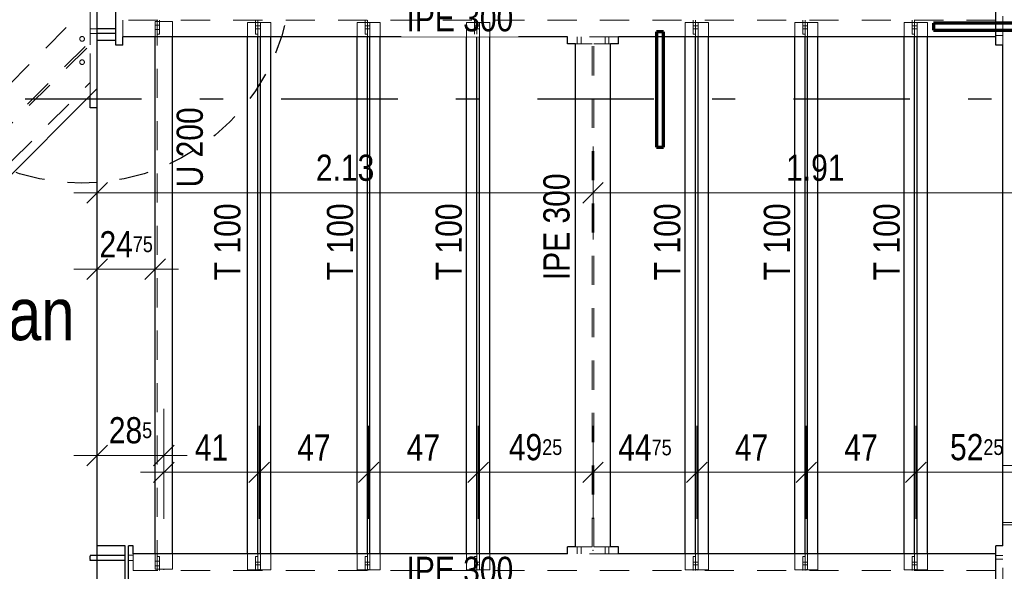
# Model space of a CAD drawing. Header units: millimetres. Extents: x -74 to 79, y 0 to 54.
# Tile 125 of 164: x 8.23 to 12.46, y 33.22 to 35.59. Entities that reach past the tile are written whole.
import ezdxf

# ---------------------------------------------------------------- set-up
doc = ezdxf.new("R2010")
doc.units = ezdxf.units.MM
doc.linetypes.add('DASHDOTX2', pattern=[2, 1, -0.5, 0, -0.5])
doc.linetypes.add('HIDDEN', pattern=[0.375, 0.25, -0.125])
for name, color, linetype, lineweight in [('01_Neubau Türen-Fassade', 7, 'Continuous', 20), ('01_Neubau_Linen', 7, 'Continuous', 20), ('Achsen', 7, 'Continuous', 20)]:
    doc.layers.add(name, color=color, linetype=linetype, lineweight=lineweight)
doc.styles.add('Arial Narrow', font='ARIALN.TTF')
doc.dimstyles.new('Arch_Strakon_dimstyle', dxfattribs={"dimtxt": 15.75, "dimasz": 1, "dimexe": 1.25, "dimexo": 0.0625, "dimgap": 1, "dimtad": 0, "dimdec": 3, "dimzin": 12, "dimdsep": 46, "dimtxsty": 'Arial Narrow', "dimblk": 'Arrowhead_Tick', "dimsah": 1, "dimcen": 0, "dimse1": 1, "dimse2": 1, "dimclrd": 6, "dimclrt": 2, "dimazin": 0, "dimtfac": 1, "dimtdec": 4, "dimtmove": 0, "dimatfit": 3, "dimldrblk": 'NONE', "dimfxl": 1, "dimtvp": 1, "dimtolj": 1, "dimtzin": 0, "dimlwd": 13, "dimarcsym": 2})

# ---------------------------------------------------------------- blocks, each defined once
blk = doc.blocks.new('Arrowhead_Tick')
at = {"color": 0, "linetype": 'Continuous', "lineweight": -2}
for p, q in [((0, 20), (0, -10)), ((-1, 0), (0, 0)), ((10, 0), (0, 0))]:
    blk.add_line(p, q, dxfattribs=at)
at = {"color": 2, "linetype": 'Continuous', "lineweight": 35}
blk.add_line((4.42, 4.42), (-4.42, -4.42), dxfattribs=at)
blk = doc.blocks.new('*D13')
at = {"layer": '01_Neubau_Linen', "color": 6, "linetype": 'Continuous', "lineweight": 13}
blk.add_line((8.5685, 34.85), (10.6783, 34.85), dxfattribs=at)
at = {"layer": 'Defpoints', "color": 0}
for p in [(8.5585, 35.835), (10.6883, 35.6848), (10.6883, 34.85)]:
    blk.add_point(p, dxfattribs=at)
at = {"layer": '01_Neubau_Linen', "color": 6, "lineweight": 13, "xscale": 0.01, "yscale": 0.01, "zscale": 0.01}
blk.add_blockref('Arrowhead_Tick', (10.6883, 34.85), dxfattribs=at)
at = {"layer": '01_Neubau_Linen', "color": 6, "lineweight": 13, "xscale": 0.01, "yscale": 0.01, "zscale": 0.01, "rotation": 180}
blk.add_blockref('Arrowhead_Tick', (8.5585, 34.85), dxfattribs=at)
at = {"layer": '01_Neubau_Linen', "color": 3, "lineweight": -2, "insert": (9.6234, 34.9574), "char_height": 0.1125, "attachment_point": 5, "style": 'Arial Narrow'}
blk.add_mtext('\\A1;2.13', dxfattribs=at)
blk = doc.blocks.new('_None')
blk = doc.blocks.new('*D14')
at = {"layer": '01_Neubau_Linen', "color": 6, "linetype": 'Continuous', "lineweight": 13}
blk.add_line((10.6983, 34.85), (12.5883, 34.85), dxfattribs=at)
at = {"layer": 'Defpoints', "color": 0}
for p in [(10.6883, 35.6848), (12.5983, 34.85), (12.5983, 33.6796)]:
    blk.add_point(p, dxfattribs=at)
at = {"layer": '01_Neubau_Linen', "color": 6, "lineweight": 13, "xscale": 0.01, "yscale": 0.01, "zscale": 0.01}
blk.add_blockref('Arrowhead_Tick', (12.5983, 34.85), dxfattribs=at)
at = {"layer": '01_Neubau_Linen', "color": 6, "lineweight": 13, "xscale": 0.01, "yscale": 0.01, "zscale": 0.01, "rotation": 180}
blk.add_blockref('Arrowhead_Tick', (10.6883, 34.85), dxfattribs=at)
at = {"layer": '01_Neubau_Linen', "color": 3, "lineweight": -2, "insert": (11.6433, 34.9574), "char_height": 0.1125, "attachment_point": 5, "style": 'Arial Narrow'}
blk.add_mtext('\\A1;1.91', dxfattribs=at)
blk = doc.blocks.new('*D16')
at = {"layer": '01_Neubau_Linen', "color": 6, "linetype": 'Continuous', "lineweight": 13}
blk.add_line((8.5686, 34.5225), (8.7971, 34.5225), dxfattribs=at)
at = {"layer": 'Defpoints', "color": 0}
for p in [(8.8071, 34.5225), (8.5586, 33.3348), (8.8071, 33.2998)]:
    blk.add_point(p, dxfattribs=at)
at = {"layer": '01_Neubau_Linen', "color": 6, "lineweight": 13, "xscale": 0.01, "yscale": 0.01, "zscale": 0.01}
blk.add_blockref('Arrowhead_Tick', (8.8071, 34.5225), dxfattribs=at)
at = {"layer": '01_Neubau_Linen', "color": 6, "lineweight": 13, "xscale": 0.01, "yscale": 0.01, "zscale": 0.01, "rotation": 180}
blk.add_blockref('Arrowhead_Tick', (8.5586, 34.5225), dxfattribs=at)
at = {"layer": '01_Neubau_Linen', "color": 3, "lineweight": -2, "insert": (8.6829, 34.629), "char_height": 0.1125, "attachment_point": 5, "style": 'Arial Narrow'}
blk.add_mtext('\\A1;24{\\A1;\\H.6x;\\S75;}', dxfattribs=at)
blk = doc.blocks.new('*D17')
at = {"layer": '01_Neubau_Linen', "color": 6, "linetype": 'Continuous', "lineweight": 13}
blk.add_line((8.5686, 33.7225), (8.8346, 33.7225), dxfattribs=at)
at = {"layer": 'Defpoints', "color": 0}
for p in [(8.8446, 33.7225), (8.5586, 33.3348), (8.8446, 33.2334)]:
    blk.add_point(p, dxfattribs=at)
at = {"layer": '01_Neubau_Linen', "color": 6, "lineweight": 13, "xscale": 0.01, "yscale": 0.01, "zscale": 0.01}
blk.add_blockref('Arrowhead_Tick', (8.8446, 33.7225), dxfattribs=at)
at = {"layer": '01_Neubau_Linen', "color": 6, "lineweight": 13, "xscale": 0.01, "yscale": 0.01, "zscale": 0.01, "rotation": 180}
blk.add_blockref('Arrowhead_Tick', (8.5586, 33.7225), dxfattribs=at)
at = {"layer": '01_Neubau_Linen', "color": 3, "lineweight": -2, "insert": (8.7016, 33.8299), "char_height": 0.1125, "attachment_point": 5, "style": 'Arial Narrow'}
blk.add_mtext('\\A1;28{\\A1;\\H.6x;\\S5;}', dxfattribs=at)
blk = doc.blocks.new('*D18')
at = {"layer": '01_Neubau_Linen', "color": 6, "linetype": 'Continuous', "lineweight": 13}
blk.add_line((8.8546, 33.65), (9.2446, 33.65), dxfattribs=at)
at = {"layer": 'Defpoints', "color": 0}
for p in [(9.2546, 33.65), (8.8446, 33.2334), (9.2546, 33.2313)]:
    blk.add_point(p, dxfattribs=at)
at = {"layer": '01_Neubau_Linen', "color": 6, "lineweight": 13, "xscale": 0.01, "yscale": 0.01, "zscale": 0.01}
blk.add_blockref('Arrowhead_Tick', (9.2546, 33.65), dxfattribs=at)
at = {"layer": '01_Neubau_Linen', "color": 6, "lineweight": 13, "xscale": 0.01, "yscale": 0.01, "zscale": 0.01, "rotation": 180}
blk.add_blockref('Arrowhead_Tick', (8.8446, 33.65), dxfattribs=at)
at = {"layer": '01_Neubau_Linen', "color": 3, "lineweight": -2, "insert": (9.0496, 33.7565), "char_height": 0.1125, "attachment_point": 5, "style": 'Arial Narrow'}
blk.add_mtext('\\A1;41', dxfattribs=at)
blk = doc.blocks.new('*D19')
at = {"layer": '01_Neubau_Linen', "color": 6, "linetype": 'Continuous', "lineweight": 13}
blk.add_line((9.2646, 33.65), (9.7146, 33.65), dxfattribs=at)
at = {"layer": 'Defpoints', "color": 0}
for p in [(9.7246, 33.65), (9.2546, 33.2313), (9.7246, 33.2313)]:
    blk.add_point(p, dxfattribs=at)
at = {"layer": '01_Neubau_Linen', "color": 6, "lineweight": 13, "xscale": 0.01, "yscale": 0.01, "zscale": 0.01}
blk.add_blockref('Arrowhead_Tick', (9.7246, 33.65), dxfattribs=at)
at = {"layer": '01_Neubau_Linen', "color": 6, "lineweight": 13, "xscale": 0.01, "yscale": 0.01, "zscale": 0.01, "rotation": 180}
blk.add_blockref('Arrowhead_Tick', (9.2546, 33.65), dxfattribs=at)
at = {"layer": '01_Neubau_Linen', "color": 3, "lineweight": -2, "insert": (9.4896, 33.7562), "char_height": 0.1125, "attachment_point": 5, "style": 'Arial Narrow'}
blk.add_mtext('\\A1;47', dxfattribs=at)
blk = doc.blocks.new('*D20')
at = {"layer": '01_Neubau_Linen', "color": 6, "linetype": 'Continuous', "lineweight": 13}
blk.add_line((9.7346, 33.65), (10.1846, 33.65), dxfattribs=at)
at = {"layer": 'Defpoints', "color": 0}
for p in [(10.1946, 33.65), (9.7246, 33.2313), (10.1946, 33.2313)]:
    blk.add_point(p, dxfattribs=at)
at = {"layer": '01_Neubau_Linen', "color": 6, "lineweight": 13, "xscale": 0.01, "yscale": 0.01, "zscale": 0.01}
blk.add_blockref('Arrowhead_Tick', (10.1946, 33.65), dxfattribs=at)
at = {"layer": '01_Neubau_Linen', "color": 6, "lineweight": 13, "xscale": 0.01, "yscale": 0.01, "zscale": 0.01, "rotation": 180}
blk.add_blockref('Arrowhead_Tick', (9.7246, 33.65), dxfattribs=at)
at = {"layer": '01_Neubau_Linen', "color": 3, "lineweight": -2, "insert": (9.9596, 33.7562), "char_height": 0.1125, "attachment_point": 5, "style": 'Arial Narrow'}
blk.add_mtext('\\A1;47', dxfattribs=at)
blk = doc.blocks.new('*D21')
at = {"layer": '01_Neubau_Linen', "color": 6, "linetype": 'Continuous', "lineweight": 13}
blk.add_line((10.2046, 33.65), (10.6783, 33.65), dxfattribs=at)
at = {"layer": 'Defpoints', "color": 0}
for p in [(10.6883, 33.65), (10.6883, 33.3148), (10.1946, 33.2313)]:
    blk.add_point(p, dxfattribs=at)
at = {"layer": '01_Neubau_Linen', "color": 6, "lineweight": 13, "xscale": 0.01, "yscale": 0.01, "zscale": 0.01}
blk.add_blockref('Arrowhead_Tick', (10.6883, 33.65), dxfattribs=at)
at = {"layer": '01_Neubau_Linen', "color": 6, "lineweight": 13, "xscale": 0.01, "yscale": 0.01, "zscale": 0.01, "rotation": 180}
blk.add_blockref('Arrowhead_Tick', (10.1946, 33.65), dxfattribs=at)
at = {"layer": '01_Neubau_Linen', "color": 3, "lineweight": -2, "insert": (10.4415, 33.7574), "char_height": 0.1125, "attachment_point": 5, "style": 'Arial Narrow'}
blk.add_mtext('\\A1;49{\\A1;\\H.6x;\\S25;}', dxfattribs=at)
blk = doc.blocks.new('*D22')
at = {"layer": '01_Neubau_Linen', "color": 6, "linetype": 'Continuous', "lineweight": 13}
blk.add_line((10.6983, 33.65), (11.1246, 33.65), dxfattribs=at)
at = {"layer": 'Defpoints', "color": 0}
for p in [(11.1346, 33.65), (10.6883, 33.3148), (11.1346, 33.2313)]:
    blk.add_point(p, dxfattribs=at)
at = {"layer": '01_Neubau_Linen', "color": 6, "lineweight": 13, "xscale": 0.01, "yscale": 0.01, "zscale": 0.01}
blk.add_blockref('Arrowhead_Tick', (11.1346, 33.65), dxfattribs=at)
at = {"layer": '01_Neubau_Linen', "color": 6, "lineweight": 13, "xscale": 0.01, "yscale": 0.01, "zscale": 0.01, "rotation": 180}
blk.add_blockref('Arrowhead_Tick', (10.6883, 33.65), dxfattribs=at)
at = {"layer": '01_Neubau_Linen', "color": 3, "lineweight": -2, "insert": (10.9115, 33.7562), "char_height": 0.1125, "attachment_point": 5, "style": 'Arial Narrow'}
blk.add_mtext('\\A1;44{\\A1;\\H.6x;\\S75;}', dxfattribs=at)
blk = doc.blocks.new('*D23')
at = {"layer": '01_Neubau_Linen', "color": 6, "linetype": 'Continuous', "lineweight": 13}
blk.add_line((11.1446, 33.65), (11.5946, 33.65), dxfattribs=at)
at = {"layer": 'Defpoints', "color": 0}
for p in [(11.6046, 33.65), (11.1346, 33.2313), (11.6046, 33.2313)]:
    blk.add_point(p, dxfattribs=at)
at = {"layer": '01_Neubau_Linen', "color": 6, "lineweight": 13, "xscale": 0.01, "yscale": 0.01, "zscale": 0.01}
blk.add_blockref('Arrowhead_Tick', (11.6046, 33.65), dxfattribs=at)
at = {"layer": '01_Neubau_Linen', "color": 6, "lineweight": 13, "xscale": 0.01, "yscale": 0.01, "zscale": 0.01, "rotation": 180}
blk.add_blockref('Arrowhead_Tick', (11.1346, 33.65), dxfattribs=at)
at = {"layer": '01_Neubau_Linen', "color": 3, "lineweight": -2, "insert": (11.3696, 33.7562), "char_height": 0.1125, "attachment_point": 5, "style": 'Arial Narrow'}
blk.add_mtext('\\A1;47', dxfattribs=at)
blk = doc.blocks.new('*D24')
at = {"layer": '01_Neubau_Linen', "color": 6, "linetype": 'Continuous', "lineweight": 13}
blk.add_line((11.6146, 33.65), (12.0646, 33.65), dxfattribs=at)
at = {"layer": 'Defpoints', "color": 0}
for p in [(12.0746, 33.65), (11.6046, 33.2313), (12.0746, 33.2313)]:
    blk.add_point(p, dxfattribs=at)
at = {"layer": '01_Neubau_Linen', "color": 6, "lineweight": 13, "xscale": 0.01, "yscale": 0.01, "zscale": 0.01}
blk.add_blockref('Arrowhead_Tick', (12.0746, 33.65), dxfattribs=at)
at = {"layer": '01_Neubau_Linen', "color": 6, "lineweight": 13, "xscale": 0.01, "yscale": 0.01, "zscale": 0.01, "rotation": 180}
blk.add_blockref('Arrowhead_Tick', (11.6046, 33.65), dxfattribs=at)
at = {"layer": '01_Neubau_Linen', "color": 3, "lineweight": -2, "insert": (11.8396, 33.7562), "char_height": 0.1125, "attachment_point": 5, "style": 'Arial Narrow'}
blk.add_mtext('\\A1;47', dxfattribs=at)
blk = doc.blocks.new('*D25')
at = {"layer": '01_Neubau_Linen', "color": 6, "linetype": 'Continuous', "lineweight": 13}
blk.add_line((12.0846, 33.65), (12.5883, 33.65), dxfattribs=at)
at = {"layer": 'Defpoints', "color": 0}
for p in [(12.5983, 33.65), (12.0746, 33.2313), (12.5983, 33.1796)]:
    blk.add_point(p, dxfattribs=at)
at = {"layer": '01_Neubau_Linen', "color": 6, "lineweight": 13, "xscale": 0.01, "yscale": 0.01, "zscale": 0.01}
blk.add_blockref('Arrowhead_Tick', (12.5983, 33.65), dxfattribs=at)
at = {"layer": '01_Neubau_Linen', "color": 6, "lineweight": 13, "xscale": 0.01, "yscale": 0.01, "zscale": 0.01, "rotation": 180}
blk.add_blockref('Arrowhead_Tick', (12.0746, 33.65), dxfattribs=at)
at = {"layer": '01_Neubau_Linen', "color": 3, "lineweight": -2, "insert": (12.3365, 33.7574), "char_height": 0.1125, "attachment_point": 5, "style": 'Arial Narrow'}
blk.add_mtext('\\A1;52{\\A1;\\H.6x;\\S25;}', dxfattribs=at)
blk = doc.blocks.new('*D75')
at = {"layer": '01_Neubau_Linen', "color": 6, "linetype": 'Continuous', "lineweight": 13}
blk.add_line((8.7233, 31.65), (10.6783, 31.65), dxfattribs=at)
at = {"layer": 'Defpoints', "color": 0}
for p in [(10.6883, 33.3148), (8.7133, 33.1148), (10.6883, 31.65)]:
    blk.add_point(p, dxfattribs=at)
at = {"layer": '01_Neubau_Linen', "color": 6, "lineweight": 13, "xscale": 0.01, "yscale": 0.01, "zscale": 0.01}
blk.add_blockref('Arrowhead_Tick', (10.6883, 31.65), dxfattribs=at)
at = {"layer": '01_Neubau_Linen', "color": 6, "lineweight": 13, "xscale": 0.01, "yscale": 0.01, "zscale": 0.01, "rotation": 180}
blk.add_blockref('Arrowhead_Tick', (8.7133, 31.65), dxfattribs=at)
at = {"layer": '01_Neubau_Linen', "color": 2, "lineweight": -2, "insert": (9.7008, 31.7804), "char_height": 0.1575, "attachment_point": 5, "style": 'Arial Narrow'}
blk.add_mtext('\\A1;1975', dxfattribs=at)
blk = doc.blocks.new('*D76')
at = {"layer": '01_Neubau_Linen', "color": 6, "linetype": 'Continuous', "lineweight": 13}
blk.add_line((10.6983, 31.65), (12.5883, 31.65), dxfattribs=at)
at = {"layer": 'Defpoints', "color": 0}
for p in [(12.5983, 33.4296), (10.6883, 33.3148), (12.5983, 31.65)]:
    blk.add_point(p, dxfattribs=at)
at = {"layer": '01_Neubau_Linen', "color": 6, "lineweight": 13, "xscale": 0.01, "yscale": 0.01, "zscale": 0.01}
blk.add_blockref('Arrowhead_Tick', (12.5983, 31.65), dxfattribs=at)
at = {"layer": '01_Neubau_Linen', "color": 6, "lineweight": 13, "xscale": 0.01, "yscale": 0.01, "zscale": 0.01, "rotation": 180}
blk.add_blockref('Arrowhead_Tick', (10.6883, 31.65), dxfattribs=at)
at = {"layer": '01_Neubau_Linen', "color": 2, "lineweight": -2, "insert": (11.6433, 31.7804), "char_height": 0.1575, "attachment_point": 5, "style": 'Arial Narrow'}
blk.add_mtext('\\A1;1910', dxfattribs=at)
blk = doc.blocks.new('*D78')
at = {"layer": '01_Neubau_Linen', "color": 6, "linetype": 'Continuous', "lineweight": 13}
blk.add_line((7.9883, 38.9067), (12.5883, 38.9067), dxfattribs=at)
at = {"layer": 'Defpoints', "color": 0}
for p in [(7.9783, 39.067), (12.5983, 38.9067), (12.5983, 33.3796)]:
    blk.add_point(p, dxfattribs=at)
at = {"layer": '01_Neubau_Linen', "color": 6, "lineweight": 13, "xscale": 0.01, "yscale": 0.01, "zscale": 0.01}
blk.add_blockref('Arrowhead_Tick', (12.5983, 38.9067), dxfattribs=at)
at = {"layer": '01_Neubau_Linen', "color": 6, "lineweight": 13, "xscale": 0.01, "yscale": 0.01, "zscale": 0.01, "rotation": 180}
blk.add_blockref('Arrowhead_Tick', (7.9783, 38.9067), dxfattribs=at)
at = {"layer": '01_Neubau_Linen', "color": 2, "lineweight": -2, "insert": (10.2883, 39.0371), "char_height": 0.1575, "attachment_point": 5, "style": 'Arial Narrow'}
blk.add_mtext('\\A1;4620', dxfattribs=at)
blk = doc.blocks.new('*D148')
at = {"color": 6, "linetype": 'Continuous', "lineweight": 13}
blk.add_line((8.7783, 38.45), (12.5883, 38.45), dxfattribs=at)
at = {"layer": 'Defpoints', "color": 0}
for p in [(8.7683, 39.067), (12.5983, 38.45), (12.5983, 33.4296)]:
    blk.add_point(p, dxfattribs=at)
at = {"color": 6, "lineweight": 13, "xscale": 0.01, "yscale": 0.01, "zscale": 0.01}
blk.add_blockref('Arrowhead_Tick', (12.5983, 38.45), dxfattribs=at)
at = {"color": 6, "lineweight": 13, "xscale": 0.01, "yscale": 0.01, "zscale": 0.01, "rotation": 180}
blk.add_blockref('Arrowhead_Tick', (8.7683, 38.45), dxfattribs=at)
at = {"color": 2, "lineweight": 35, "insert": (10.6833, 38.5804), "char_height": 0.1575, "attachment_point": 5, "style": 'Arial Narrow'}
blk.add_mtext('\\A1;3830', dxfattribs=at)

msp = doc.modelspace()

# ---------------------------------------------------------------- linework, layer by layer
at = {"color": 3, "linetype": 'Continuous', "lineweight": 25}
for p, q in [((8.55848, 35.2978641), (8.55848, 35.8349653)), ((8.55863, 35.2148152), (8.55863, 35.8048152)), ((8.63863, 35.4848417), (8.63863, 35.7048417)), ((12.41833, 35.4848417), (12.41833, 35.7048417)), ((8.63863, 35.5048417), (8.55863, 35.5048417)), ((8.66863, 35.4848417), (8.63863, 35.4848417)), ((8.66863, 35.4848417), (8.66863, 35.5198417)), ((10.57833, 35.5198417), (8.66863, 35.5198417)), ((8.8071356, 33.2998117), (8.8071356, 35.5198417)), ((8.8821356, 33.2998117), (8.8821356, 35.5198417)), ((9.2046356, 33.2998117), (9.2046356, 35.5198417)), ((9.2491356, 33.2998117), (9.2491356, 35.5198417)), ((9.2601356, 33.2998117), (9.2601356, 35.5198417)), ((9.3046356, 33.2998117), (9.3046356, 35.5198417)), ((9.6746356, 33.2998117), (9.6746356, 35.5198417)), ((9.7191356, 33.2998117), (9.7191356, 35.5198417)), ((9.7301356, 33.2998117), (9.7301356, 35.5198417)), ((9.7746356, 33.2998117), (9.7746356, 35.5198417)), ((10.57833, 35.5048417), (10.57833, 35.5198417)), ((10.57833, 35.4898417), (10.57833, 35.5048417)), ((10.61333, 35.4898417), (10.57833, 35.4898417)), ((10.61333, 33.3298117), (10.61333, 35.4898417)), ((10.76333, 33.3298117), (10.76333, 35.4898417)), ((10.79833, 35.4898417), (10.76333, 35.4898417)), ((10.79833, 35.5048417), (10.79833, 35.5198417)), ((12.41833, 35.5198417), (10.79833, 35.5198417)), ((10.79833, 35.4898417), (10.79833, 35.5048417)), ((11.0846356, 33.2998117), (11.0846356, 35.5198417)), ((11.1291356, 33.2998117), (11.1291356, 35.5198417)), ((11.1401356, 33.2998117), (11.1401356, 35.5198417)), ((11.1846356, 33.2998117), (11.1846356, 35.5198417)), ((11.5546349, 33.2998117), (11.5546349, 35.5198417)), ((11.5991349, 33.2998117), (11.5991349, 35.5198417)), ((11.6101349, 33.2998117), (11.6101349, 35.5198417)), ((11.6546349, 33.2998117), (11.6546349, 35.5198417)), ((12.0246364, 33.2998117), (12.0246364, 35.5198417)), ((12.0691364, 33.2998117), (12.0691364, 35.5198417)), ((12.0801364, 33.2998117), (12.0801364, 35.5198417)), ((12.1246364, 33.2998117), (12.1246364, 35.5198417)), ((12.43333, 35.4848417), (12.41833, 35.4848417)), ((12.44833, 35.4848417), (12.43333, 35.4848417)), ((12.4482358, 33.3348117), (12.4482358, 35.4848417)), ((7.5684513, 34.3078354), (8.55848, 35.2978641)), ((8.55848, 35.2978641), (8.55863, 35.2980141)), ((8.5286017, 35.2148152), (8.5286014, 35.2679855)), ((8.55863, 35.2148152), (8.52863, 35.2148152)), ((8.55863, 21.1248117), (8.55863, 35.2148152)), ((8.67863, 33.3348117), (8.55863, 33.3348117)), ((8.67863, 33.1148117), (8.67863, 33.3348117)), ((8.69333, 33.1148117), (8.69333, 33.3348117)), ((8.71333, 33.3348117), (8.69333, 33.3348117)), ((8.71333, 33.2998117), (8.71333, 33.3348117)), ((10.57833, 33.3148117), (10.57833, 33.3298117)), ((10.61333, 33.3298117), (10.57833, 33.3298117)), ((10.79833, 33.3298117), (10.76333, 33.3298117)), ((10.79833, 33.3148117), (10.79833, 33.3298117)), ((12.41833, 33.1148117), (12.41833, 33.3348117)), ((12.43333, 33.3348117), (12.41833, 33.3348117)), ((12.44833, 33.3348117), (12.43333, 33.3348117)), ((10.57833, 33.2998117), (10.57833, 33.3148117)), ((10.79833, 33.2998117), (10.79833, 33.3148117)), ((12.41833, 33.2998117), (10.79833, 33.2998117))]:
    msp.add_line(p, q, dxfattribs=at)
at = {"color": 3, "linetype": 'HIDDEN', "lineweight": 25, "ltscale": 0.5}
msp.add_circle((8.4923346, 35.7918213), 0.9, dxfattribs=at)
at = {"layer": '01_Neubau Türen-Fassade', "color": 6, "linetype": 'HIDDEN', "lineweight": 13, "ltscale": 0.5}
for p, q in [((12.4482358, 35.4848417), (12.4482358, 35.7048417)), ((6.1100993, 33.2448631), (8.52863, 35.6633939)), ((8.5286004, 35.5007593), (8.5285997, 35.6633939)), ((8.66863, 35.5198417), (8.66863, 35.5912917)), ((8.8071356, 35.5198417), (8.8071356, 35.5862917)), ((8.8821364, 35.5862917), (8.8071364, 35.5862917)), ((8.8156364, 35.5707917), (8.8071364, 35.5707917)), ((8.8156356, 35.5862917), (8.8156356, 35.5912917)), ((8.8156356, 33.2333617), (8.8156356, 35.5862917)), ((8.8256356, 35.5707917), (8.8156364, 35.5707917)), ((8.8256356, 35.5312917), (8.8256356, 35.5912917)), ((8.8821356, 35.5198417), (8.8821356, 35.5862917)), ((9.2046356, 35.5198417), (9.2046356, 35.5812917)), ((9.2491356, 35.5812917), (9.2046356, 35.5812917)), ((9.2391356, 35.5312917), (9.2391356, 35.5912917)), ((9.2491356, 35.5812917), (9.2491356, 35.5912917)), ((9.2491356, 35.5312917), (9.2491356, 35.5812917)), ((9.2601356, 35.5812917), (9.2491356, 35.5812917)), ((9.2601356, 35.5198417), (9.2601356, 35.5812917)), ((9.3046356, 35.5812917), (9.2601356, 35.5812917)), ((9.3046356, 35.5198417), (9.3046356, 35.5812917)), ((9.6746356, 35.5198417), (9.6746356, 35.5812917)), ((9.7191356, 35.5812917), (9.6746356, 35.5812917)), ((9.7091356, 35.5312917), (9.7091356, 35.5912917)), ((9.7191356, 35.5812917), (9.7191356, 35.5912917)), ((9.7191356, 35.5312917), (9.7191356, 35.5812917)), ((9.7301356, 35.5812917), (9.7191356, 35.5812917)), ((9.7301356, 35.5198417), (9.7301356, 35.5812917)), ((9.7746356, 35.5812917), (9.7301356, 35.5812917)), ((9.7746356, 35.5198417), (9.7746356, 35.5812917)), ((11.0846356, 35.5198417), (11.0846356, 35.5812917)), ((11.1291356, 35.5812917), (11.0846356, 35.5812917)), ((11.1191356, 35.5312917), (11.1191356, 35.5912917)), ((11.1291356, 35.5812917), (11.1291356, 35.5912917)), ((11.1291356, 35.5312917), (11.1291356, 35.5812917)), ((11.1401356, 35.5812917), (11.1291356, 35.5812917)), ((11.1401356, 35.5198417), (11.1401356, 35.5812917)), ((11.1846356, 35.5812917), (11.1401356, 35.5812917)), ((11.1846356, 35.5198417), (11.1846356, 35.5812917)), ((11.5546349, 35.5198417), (11.5546349, 35.5812917)), ((11.5991349, 35.5812917), (11.5546349, 35.5812917)), ((11.5891349, 35.5312917), (11.5891349, 35.5912917)), ((11.5991349, 35.5812917), (11.5991349, 35.5912917)), ((11.5991349, 35.5312917), (11.5991349, 35.5812917)), ((11.6101349, 35.5812917), (11.5991349, 35.5812917)), ((11.6101349, 35.5198417), (11.6101349, 35.5812917)), ((11.6546349, 35.5812917), (11.6101349, 35.5812917)), ((11.6546349, 35.5198417), (11.6546349, 35.5812917)), ((12.0246364, 35.5198417), (12.0246364, 35.5812917)), ((12.0691364, 35.5812917), (12.0246364, 35.5812917)), ((12.0591364, 35.5312917), (12.0591364, 35.5912917)), ((12.0691364, 35.5812917), (12.0691364, 35.5912917)), ((12.0691364, 35.5312917), (12.0691364, 35.5812917)), ((12.0801364, 35.5812917), (12.0691364, 35.5812917)), ((12.0801364, 35.5198417), (12.0801364, 35.5812917)), ((12.1246364, 35.5812917), (12.0801364, 35.5812917)), ((12.1246364, 35.5198417), (12.1246364, 35.5812917)), ((8.55863, 35.5553152), (8.52863, 35.5553152)), ((8.55863, 35.5342917), (8.52863, 35.5342917)), ((8.8156364, 35.5517917), (8.8071364, 35.5517917)), ((8.8256356, 35.5312917), (8.8156356, 35.5312917)), ((8.8256356, 35.5517917), (8.8156364, 35.5517917)), ((9.2491356, 35.5672675), (9.2391356, 35.5672675)), ((9.2491356, 35.5552675), (9.2391356, 35.5552675)), ((9.2491356, 35.5312917), (9.2391356, 35.5312917)), ((9.2601356, 35.5672676), (9.2491356, 35.5672675)), ((9.2601356, 35.5552676), (9.2491356, 35.5552675)), ((9.2491356, 35.5198417), (9.2491356, 35.5312917)), ((9.7191356, 35.5672697), (9.7091356, 35.5672697)), ((9.7191356, 35.5552697), (9.7091356, 35.5552697)), ((9.7191356, 35.5312917), (9.7091356, 35.5312917)), ((9.7301356, 35.5672698), (9.7191356, 35.5672697)), ((9.7301356, 35.5552698), (9.7191356, 35.5552697)), ((9.7191356, 35.5198417), (9.7191356, 35.5312917)), ((10.1891356, 35.5312917), (10.1791356, 35.5312917)), ((10.1891356, 35.5198417), (10.1891356, 35.5312917)), ((11.1291356, 35.5672763), (11.1191356, 35.5672763)), ((11.1291356, 35.5552764), (11.1191356, 35.5552763)), ((11.1291356, 35.5312917), (11.1191356, 35.5312917)), ((11.1401356, 35.5672764), (11.1291356, 35.5672763)), ((11.1401356, 35.5552764), (11.1291356, 35.5552764)), ((11.1291356, 35.5198417), (11.1291356, 35.5312917)), ((11.5991349, 35.5672786), (11.5891349, 35.5672785)), ((11.5991349, 35.5552786), (11.5891349, 35.5552785)), ((11.5991349, 35.5312917), (11.5891349, 35.5312917)), ((11.6101349, 35.5672786), (11.5991349, 35.5672786)), ((11.6101349, 35.5552786), (11.5991349, 35.5552786)), ((11.5991349, 35.5198417), (11.5991349, 35.5312917)), ((12.0691364, 35.5672808), (12.0591364, 35.5672807)), ((12.0691364, 35.5552808), (12.0591364, 35.5552807)), ((12.0691364, 35.5312917), (12.0591364, 35.5312917)), ((12.0801364, 35.5672808), (12.0691364, 35.5672808)), ((12.0801364, 35.5552808), (12.0691364, 35.5552808)), ((12.0691364, 35.5198417), (12.0691364, 35.5312917)), ((12.43333, 35.5433417), (12.41833, 35.5433417)), ((12.44833, 35.5433417), (12.43333, 35.5433417)), ((6.1914165, 33.1635458), (8.52863, 35.5007593)), ((6.1984876, 33.1564748), (8.52863, 35.4866172)), ((8.5286005, 35.4866172), (8.5286004, 35.5007593)), ((8.5286012, 35.3239826), (8.5286005, 35.4866172)), ((10.79833, 35.5198417), (10.57833, 35.5198417)), ((10.68478, 35.4898417), (10.61333, 35.4898417)), ((10.61983, 35.5048417), (10.61983, 35.5198417)), ((10.61983, 35.4898417), (10.61983, 35.5048417)), ((10.63683, 35.5048417), (10.63683, 35.5198417)), ((10.63683, 35.4898417), (10.63683, 35.5048417)), ((10.68478, 33.3298117), (10.68478, 35.4898417)), ((10.76333, 35.4898417), (10.69188, 35.4898417)), ((10.69188, 33.3298117), (10.69188, 35.4898417)), ((10.73983, 35.5048417), (10.73983, 35.5198417)), ((10.73983, 35.4898417), (10.73983, 35.5048417)), ((10.75683, 35.5048417), (10.75683, 35.5198417)), ((10.75683, 35.4898417), (10.75683, 35.5048417)), ((12.43333, 35.5263417), (12.41833, 35.5263417)), ((12.44833, 35.5263417), (12.43333, 35.5263417)), ((6.2798049, 33.0751575), (8.52863, 35.3239826)), ((8.5286014, 35.2679855), (8.5286012, 35.3239826)), ((12.74833, 33.6796275), (12.44833, 33.6796275)), ((12.5594858, 33.4346275), (12.4482358, 33.4346275)), ((12.5594858, 33.4246275), (12.4482358, 33.4246275)), ((10.68478, 33.3298117), (10.61333, 33.3298117)), ((10.61983, 33.3148117), (10.61983, 33.3298117)), ((10.63683, 33.3148117), (10.63683, 33.3298117)), ((10.76333, 33.3298117), (10.69188, 33.3298117)), ((10.73983, 33.3148117), (10.73983, 33.3298117)), ((10.75683, 33.3148117), (10.75683, 33.3298117)), ((12.4482358, 33.1148117), (12.4482358, 33.3348117)), ((8.71333, 33.2938001), (8.69333, 33.2938002)), ((8.71333, 33.2938001), (8.69333, 33.2938002)), ((8.71333, 33.2283617), (8.71333, 33.2998117)), ((8.8071356, 33.2333617), (8.8071356, 33.2998117)), ((8.8256356, 33.2883617), (8.8156356, 33.2883617)), ((8.8256356, 33.2283617), (8.8256356, 33.2883617)), ((8.8821356, 33.2333617), (8.8821356, 33.2998117)), ((9.2046356, 33.2312617), (9.2046356, 33.2998117)), ((9.2391356, 33.2283617), (9.2391356, 33.2883617)), ((9.2491356, 33.2883617), (9.2391356, 33.2883617)), ((9.2491356, 33.2883617), (9.2491356, 33.2998117)), ((9.2491356, 33.2312617), (9.2491356, 33.2883617)), ((9.2601356, 33.2312617), (9.2601356, 33.2998117)), ((9.3046356, 33.2312617), (9.3046356, 33.2998117)), ((9.6746356, 33.2312617), (9.6746356, 33.2998117)), ((9.7091356, 33.2283617), (9.7091356, 33.2883617)), ((9.7191356, 33.2883617), (9.7091356, 33.2883617)), ((9.7191356, 33.2883617), (9.7191356, 33.2998117)), ((9.7191356, 33.2312617), (9.7191356, 33.2883617)), ((9.7301356, 33.2312617), (9.7301356, 33.2998117)), ((9.7746356, 33.2312617), (9.7746356, 33.2998117)), ((10.79833, 33.2998117), (10.57833, 33.2998117)), ((10.61983, 33.2998117), (10.61983, 33.3148117)), ((10.63683, 33.2998117), (10.63683, 33.3148117)), ((10.73983, 33.2998117), (10.73983, 33.3148117)), ((10.75683, 33.2998117), (10.75683, 33.3148117)), ((11.0846356, 33.2312617), (11.0846356, 33.2998117)), ((11.1191356, 33.2283617), (11.1191356, 33.2883617)), ((11.1291356, 33.2883617), (11.1191356, 33.2883617)), ((11.1291356, 33.2883617), (11.1291356, 33.2998117)), ((11.1291356, 33.2312617), (11.1291356, 33.2883617)), ((11.1401356, 33.2312617), (11.1401356, 33.2998117)), ((11.1846356, 33.2312617), (11.1846356, 33.2998117)), ((11.5546349, 33.2312617), (11.5546349, 33.2998117)), ((11.5891349, 33.2283617), (11.5891349, 33.2883617)), ((11.5991349, 33.2883617), (11.5891349, 33.2883617)), ((11.5991349, 33.2883617), (11.5991349, 33.2998117)), ((11.5991349, 33.2312617), (11.5991349, 33.2883617)), ((11.6101349, 33.2312617), (11.6101349, 33.2998117)), ((11.6546349, 33.2312617), (11.6546349, 33.2998117)), ((12.0246364, 33.2312617), (12.0246364, 33.2998117)), ((12.0591364, 33.2283617), (12.0591364, 33.2883617)), ((12.0691364, 33.2883617), (12.0591364, 33.2883617)), ((12.0691364, 33.2883617), (12.0691364, 33.2998117)), ((12.0691364, 33.2312617), (12.0691364, 33.2883617)), ((12.0801364, 33.2312617), (12.0801364, 33.2998117)), ((12.1246364, 33.2312617), (12.1246364, 33.2998117)), ((12.43333, 33.2933117), (12.41833, 33.2933117)), ((12.44833, 33.2933117), (12.43333, 33.2933117)), ((8.71333, 33.2708002), (8.69333, 33.2708002)), ((8.71333, 33.2708002), (8.69333, 33.2708002)), ((8.8156364, 33.2678617), (8.8071364, 33.2678617)), ((8.8156364, 33.2488617), (8.8071364, 33.2488617)), ((8.8256356, 33.2678617), (8.8156364, 33.2678617)), ((8.8256356, 33.2488617), (8.8156364, 33.2488617)), ((9.2491356, 33.2643616), (9.2391356, 33.2643617)), ((9.2491356, 33.2523616), (9.2391356, 33.2523617)), ((9.2601356, 33.2643616), (9.2491356, 33.2643616)), ((9.2601356, 33.2523616), (9.2491356, 33.2523616)), ((9.7191356, 33.2643594), (9.7091356, 33.2643595)), ((9.7191356, 33.2523594), (9.7091356, 33.2523595)), ((9.7301356, 33.2643594), (9.7191356, 33.2643594)), ((9.7301356, 33.2523594), (9.7191356, 33.2523594)), ((11.1291356, 33.2643528), (11.1191356, 33.2643529)), ((11.1291356, 33.2523528), (11.1191356, 33.2523529)), ((11.1401356, 33.2643528), (11.1291356, 33.2643528)), ((11.1401356, 33.2523528), (11.1291356, 33.2523528)), ((11.5991349, 33.2643506), (11.5891349, 33.2643507)), ((11.5991349, 33.2523506), (11.5891349, 33.2523507)), ((11.6101349, 33.2643506), (11.5991349, 33.2643506)), ((11.6101349, 33.2523506), (11.5991349, 33.2523506)), ((12.0691364, 33.2643484), (12.0591364, 33.2643485)), ((12.0691364, 33.2523484), (12.0591364, 33.2523485)), ((12.0801364, 33.2643484), (12.0691364, 33.2643484)), ((12.0801364, 33.2523484), (12.0691364, 33.2523484)), ((12.43333, 33.2763117), (12.41833, 33.2763117)), ((12.44833, 33.2763117), (12.43333, 33.2763117)), ((8.8821364, 33.2333617), (8.8071364, 33.2333617)), ((8.8156356, 33.2283617), (8.8156356, 33.2333617)), ((9.2491356, 33.2312617), (9.2046356, 33.2312617)), ((9.2491356, 33.2283617), (9.2491356, 33.2312617)), ((9.2601356, 33.2312617), (9.2491356, 33.2312617)), ((9.3046356, 33.2312617), (9.2601356, 33.2312617)), ((9.7191356, 33.2312617), (9.6746356, 33.2312617)), ((9.7191356, 33.2283617), (9.7191356, 33.2312617)), ((9.7301356, 33.2312617), (9.7191356, 33.2312617)), ((9.7746356, 33.2312617), (9.7301356, 33.2312617)), ((11.1291356, 33.2312617), (11.0846356, 33.2312617)), ((11.1291356, 33.2283617), (11.1291356, 33.2312617)), ((11.1401356, 33.2312617), (11.1291356, 33.2312617)), ((11.1846356, 33.2312617), (11.1401356, 33.2312617)), ((11.5991349, 33.2312617), (11.5546349, 33.2312617)), ((11.5991349, 33.2283617), (11.5991349, 33.2312617)), ((11.6101349, 33.2312617), (11.5991349, 33.2312617)), ((11.6546349, 33.2312617), (11.6101349, 33.2312617)), ((12.0691364, 33.2312617), (12.0246364, 33.2312617)), ((12.0691364, 33.2283617), (12.0691364, 33.2312617)), ((12.0801364, 33.2312617), (12.0691364, 33.2312617)), ((12.1246364, 33.2312617), (12.0801364, 33.2312617))]:
    msp.add_line(p, q, dxfattribs=at)
at = {"layer": '01_Neubau Türen-Fassade', "color": 3, "linetype": 'HIDDEN', "lineweight": 25, "ltscale": 0.5}
for p, q in [((8.63863, 35.5553152), (8.55863, 35.5553152)), ((8.63863, 35.5342917), (8.55863, 35.5342917)), ((8.5286098, 33.2863202), (8.5286098, 33.2897289)), ((8.5286098, 33.2823013), (8.5286098, 33.2863202)), ((8.5286109, 33.2863395), (8.5286109, 33.2897437)), ((8.55863, 33.2928115), (8.528611, 33.2928117)), ((8.528611, 33.2928117), (8.5286111, 33.2920084)), ((8.528611, 33.2920164), (8.528611, 33.2928117)), ((8.5286111, 33.2920084), (8.5286111, 33.2897289)), ((8.5286138, 33.2920164), (8.5286138, 33.2897437)), ((8.67863, 33.292811), (8.55863, 33.2928115)), ((8.5286095, 33.2718117), (8.5286095, 33.272607)), ((8.5286099, 33.2782839), (8.5286098, 33.2823013)), ((8.5286099, 33.2748944), (8.5286099, 33.2782839)), ((8.5286107, 33.2748797), (8.5286107, 33.2782839)), ((8.55863, 33.2718115), (8.5286109, 33.2718117)), ((8.5286113, 33.2748944), (8.5286114, 33.2726149)), ((8.5286123, 33.2726149), (8.5286123, 33.2718117)), ((8.5286134, 33.2748797), (8.5286134, 33.272607)), ((8.67863, 33.271811), (8.55863, 33.2718115))]:
    msp.add_line(p, q, dxfattribs=at)
at = {"layer": '01_Neubau Türen-Fassade', "color": 6, "linetype": 'HIDDEN', "lineweight": 13, "ltscale": 0.5}
for centre in [(8.4936942, 35.5116172), (8.4936942, 35.4116172)]:
    msp.add_circle(centre, 0.01, dxfattribs=at)
at = {"layer": '01_Neubau_Linen', "color": 9, "linetype": 'Continuous', "lineweight": 0}
for centre in [(10.68833, 33.3148117), (8.8446364, 33.2333617), (9.2546356, 33.2312617), (9.7246356, 33.2312617), (10.1946356, 33.2312617), (11.1346356, 33.2312617), (11.6046349, 33.2312617), (12.0746364, 33.2312617)]:
    msp.add_circle(centre, 0.00111, dxfattribs=at)
at = {"layer": 'Achsen', "color": 1, "linetype": 'Continuous', "lineweight": 70}
for p, q in [((12.6463843, 35.5793152), (12.1513892, 35.5793152)), ((12.1513892, 35.5793152), (12.1513892, 35.5493107)), ((10.991019, 35.5421815), (10.9610145, 35.5421815)), ((10.9610145, 35.5421815), (10.9610145, 35.0471864)), ((10.991019, 35.0471864), (10.991019, 35.5421815)), ((12.1513892, 35.5493107), (12.6463843, 35.5493107)), ((10.9610145, 35.0471864), (10.991019, 35.0471864))]:
    msp.add_line(p, q, dxfattribs=at)
at = {"layer": 'Achsen', "color": 3, "linetype": 'DASHDOTX2', "lineweight": 25, "ltscale": 0.5}
msp.add_line((3.849518, 35.2548035), (15.2823728, 35.2548035), dxfattribs=at)

# ---------------------------------------------------------------- texts
at = {"color": 3, "lineweight": 25, "style": 'Arial Narrow'}
for s, p in [('U 200', (9.0123004, 34.8737897)), ('IPE 300', (10.5875311, 34.4751454)), ('T 100', (9.1736448, 34.4751454)), ('T 100', (9.6576779, 34.4751454)), ('T 100', (10.1247274, 34.4751454)), ('T 100', (11.0630724, 34.4751454)), ('T 100', (11.5343678, 34.4751454)), ('T 100', (12.0056633, 34.4751454))]:
    msp.add_text(s, height=0.1125, rotation=90, dxfattribs=at).set_placement(p)
at = {"layer": 'Achsen', "color": 4, "lineweight": 50, "style": 'Arial Narrow'}
msp.add_text('Einbauteil siehe Plan', height=0.225, dxfattribs=at).set_placement((6.0547321, 34.2174191))

# ---------------------------------------------------------------- dimensions: what is measured, and where the dimension line sits
at = {"lineweight": 35}
dim = msp.add_linear_dim(base=(12.5982829, 38.45), p1=(8.7682795, 39.066951), p2=(12.5982829, 33.4296275), text='3830', dimstyle='Arch_Strakon_dimstyle', override={"dimscale": 0.01, "dimtxt": 15.75, "dimasz": 1, "dimgap": 5, "dimtad": 1, "dimjust": 0, "dimtih": 0, "dimtoh": 0, "dimdec": 3, "dimdsep": 46, "dimtxsty": 'Arial Narrow', "dimclrd": 6, "dimclrt": 2, "dimtix": 1, "dimtofl": 255, "dimtmove": 0, "dimatfit": 2, "dimfxl": 0, "dimfxlon": 0, "dimtvp": 31.746032, "dimlwd": 13}, dxfattribs=at)
dim.commit()
dim.dimension.update_dxf_attribs({"geometry": '*D148', "text_midpoint": (10.6832812, 38.45), "dimtype": 160})
at = {"layer": '01_Neubau_Linen', "lineweight": -2}
for base, p1, p2, text, override, picture, middle in [((12.5982829, 38.9067293), (7.9782795, 39.066951), (12.5982829, 33.3796275), '4620', {"dimscale": 0.01, "dimtxt": 15.75, "dimasz": 1, "dimgap": 5, "dimtad": 1, "dimjust": 0, "dimtih": 0, "dimtoh": 0, "dimdec": 6, "dimdsep": 46, "dimtxsty": 'Arial Narrow', "dimclrd": 6, "dimclrt": 2, "dimtix": 1, "dimtofl": 255, "dimtmove": 0, "dimatfit": 2, "dimfxl": 0, "dimfxlon": 0, "dimtvp": 31.746032, "dimlwd": 13}, '*D78', (10.2882812, 38.9067293)), ((10.68833, 34.85), (8.55848, 35.8349653), (10.68833, 35.6848417), '2.13', {"dimscale": 0.01, "dimtxt": 11.25, "dimasz": 1, "dimgap": 5, "dimtad": 1, "dimjust": 0, "dimtih": 0, "dimtoh": 0, "dimdec": 6, "dimdsep": 46, "dimtxsty": 'Arial Narrow', "dimclrd": 6, "dimclrt": 3, "dimtix": 1, "dimtofl": 255, "dimtmove": 0, "dimatfit": 2, "dimfxl": 0, "dimfxlon": 0, "dimtvp": 44.444444, "dimlwd": 13}, '*D13', (9.623405, 34.85)), ((12.59833, 34.85), (10.68833, 35.6848417), (12.59833, 33.6796275), '1.91', {"dimscale": 0.01, "dimtxt": 11.25, "dimasz": 1, "dimgap": 5, "dimtad": 1, "dimjust": 0, "dimtih": 0, "dimtoh": 0, "dimdec": 6, "dimdsep": 46, "dimtxsty": 'Arial Narrow', "dimclrd": 6, "dimclrt": 3, "dimtix": 1, "dimtofl": 255, "dimtmove": 0, "dimatfit": 2, "dimfxl": 0, "dimfxlon": 0, "dimtvp": 44.444444, "dimlwd": 13}, '*D14', (11.64333, 34.85)), ((8.8071356, 34.5225), (8.55863, 33.3348117), (8.8071356, 33.2998117), '24{\\A1;\\H.6x;\\S75;}', {"dimscale": 0.01, "dimtxt": 11.25, "dimasz": 1, "dimgap": 5, "dimtad": 1, "dimjust": 0, "dimtih": 0, "dimtoh": 0, "dimdec": 6, "dimdsep": 46, "dimtxsty": 'Arial Narrow', "dimclrd": 6, "dimclrt": 3, "dimtix": 1, "dimtofl": 255, "dimtmove": 0, "dimatfit": 2, "dimfxl": 0, "dimfxlon": 0, "dimtvp": 44.444444, "dimlwd": 13}, '*D16', (8.6828828, 34.5225)), ((8.8446364, 33.7225), (8.55863, 33.3348117), (8.8446364, 33.2333617), '28{\\A1;\\H.6x;\\S5;}', {"dimscale": 0.01, "dimtxt": 11.25, "dimasz": 1, "dimgap": 5, "dimtad": 1, "dimjust": 0, "dimtih": 0, "dimtoh": 0, "dimdec": 6, "dimdsep": 46, "dimtxsty": 'Arial Narrow', "dimclrd": 6, "dimclrt": 3, "dimtix": 1, "dimtofl": 255, "dimtmove": 0, "dimatfit": 2, "dimfxl": 0, "dimfxlon": 0, "dimtvp": 44.444444, "dimlwd": 13}, '*D17', (8.7016332, 33.7225)), ((9.2546356, 33.65), (8.8446364, 33.2333617), (9.2546356, 33.2312617), '41', {"dimscale": 0.01, "dimtxt": 11.25, "dimasz": 1, "dimgap": 5, "dimtad": 1, "dimjust": 0, "dimtih": 0, "dimtoh": 0, "dimdec": 6, "dimdsep": 46, "dimtxsty": 'Arial Narrow', "dimclrd": 6, "dimclrt": 3, "dimtix": 1, "dimtofl": 255, "dimtmove": 0, "dimatfit": 2, "dimfxl": 0, "dimfxlon": 0, "dimtvp": 44.444444, "dimlwd": 13}, '*D18', (9.049636, 33.65)), ((9.7246356, 33.65), (9.2546356, 33.2312617), (9.7246356, 33.2312617), '47', {"dimscale": 0.01, "dimtxt": 11.25, "dimasz": 1, "dimgap": 5, "dimtad": 1, "dimjust": 0, "dimtih": 0, "dimtoh": 0, "dimdec": 6, "dimdsep": 46, "dimtxsty": 'Arial Narrow', "dimclrd": 6, "dimclrt": 3, "dimtix": 1, "dimtofl": 255, "dimtmove": 0, "dimatfit": 2, "dimfxl": 0, "dimfxlon": 0, "dimtvp": 44.444444, "dimlwd": 13}, '*D19', (9.4896356, 33.65)), ((10.1946356, 33.65), (9.7246356, 33.2312617), (10.1946356, 33.2312617), '47', {"dimscale": 0.01, "dimtxt": 11.25, "dimasz": 1, "dimgap": 5, "dimtad": 1, "dimjust": 0, "dimtih": 0, "dimtoh": 0, "dimdec": 6, "dimdsep": 46, "dimtxsty": 'Arial Narrow', "dimclrd": 6, "dimclrt": 3, "dimtix": 1, "dimtofl": 255, "dimtmove": 0, "dimatfit": 2, "dimfxl": 0, "dimfxlon": 0, "dimtvp": 44.444444, "dimlwd": 13}, '*D20', (9.9596356, 33.65)), ((10.68833, 33.65), (10.1946356, 33.2312617), (10.68833, 33.3148117), '49{\\A1;\\H.6x;\\S25;}', {"dimscale": 0.01, "dimtxt": 11.25, "dimasz": 1, "dimgap": 5, "dimtad": 1, "dimjust": 0, "dimtih": 0, "dimtoh": 0, "dimdec": 6, "dimdsep": 46, "dimtxsty": 'Arial Narrow', "dimclrd": 6, "dimclrt": 3, "dimtix": 1, "dimtofl": 255, "dimtmove": 0, "dimatfit": 2, "dimfxl": 0, "dimfxlon": 0, "dimtvp": 44.444444, "dimlwd": 13}, '*D21', (10.4414828, 33.65)), ((11.1346356, 33.65), (10.68833, 33.3148117), (11.1346356, 33.2312617), '44{\\A1;\\H.6x;\\S75;}', {"dimscale": 0.01, "dimtxt": 11.25, "dimasz": 1, "dimgap": 5, "dimtad": 1, "dimjust": 0, "dimtih": 0, "dimtoh": 0, "dimdec": 6, "dimdsep": 46, "dimtxsty": 'Arial Narrow', "dimclrd": 6, "dimclrt": 3, "dimtix": 1, "dimtofl": 255, "dimtmove": 0, "dimatfit": 2, "dimfxl": 0, "dimfxlon": 0, "dimtvp": 44.444444, "dimlwd": 13}, '*D22', (10.9114828, 33.65)), ((11.6046349, 33.65), (11.1346356, 33.2312617), (11.6046349, 33.2312617), '47', {"dimscale": 0.01, "dimtxt": 11.25, "dimasz": 1, "dimgap": 5, "dimtad": 1, "dimjust": 0, "dimtih": 0, "dimtoh": 0, "dimdec": 6, "dimdsep": 46, "dimtxsty": 'Arial Narrow', "dimclrd": 6, "dimclrt": 3, "dimtix": 1, "dimtofl": 255, "dimtmove": 0, "dimatfit": 2, "dimfxl": 0, "dimfxlon": 0, "dimtvp": 44.444444, "dimlwd": 13}, '*D23', (11.3696353, 33.65)), ((12.0746364, 33.65), (11.6046349, 33.2312617), (12.0746364, 33.2312617), '47', {"dimscale": 0.01, "dimtxt": 11.25, "dimasz": 1, "dimgap": 5, "dimtad": 1, "dimjust": 0, "dimtih": 0, "dimtoh": 0, "dimdec": 6, "dimdsep": 46, "dimtxsty": 'Arial Narrow', "dimclrd": 6, "dimclrt": 3, "dimtix": 1, "dimtofl": 255, "dimtmove": 0, "dimatfit": 2, "dimfxl": 0, "dimfxlon": 0, "dimtvp": 44.444444, "dimlwd": 13}, '*D24', (11.8396356, 33.65)), ((12.59833, 33.65), (12.0746364, 33.2312617), (12.59833, 33.1796275), '52{\\A1;\\H.6x;\\S25;}', {"dimscale": 0.01, "dimtxt": 11.25, "dimasz": 1, "dimgap": 5, "dimtad": 1, "dimjust": 0, "dimtih": 0, "dimtoh": 0, "dimdec": 6, "dimdsep": 46, "dimtxsty": 'Arial Narrow', "dimclrd": 6, "dimclrt": 3, "dimtix": 1, "dimtofl": 255, "dimtmove": 0, "dimatfit": 2, "dimfxl": 0, "dimfxlon": 0, "dimtvp": 44.444444, "dimlwd": 13}, '*D25', (12.3364832, 33.65)), ((12.5982829, 31.65), (10.68833, 33.3148117), (12.5982829, 33.4296275), '1910', {"dimscale": 0.01, "dimtxt": 15.75, "dimasz": 1, "dimgap": 5, "dimtad": 1, "dimjust": 0, "dimtih": 0, "dimtoh": 0, "dimdec": 6, "dimdsep": 46, "dimtxsty": 'Arial Narrow', "dimclrd": 6, "dimclrt": 2, "dimtix": 1, "dimtofl": 255, "dimtmove": 0, "dimatfit": 2, "dimfxl": 0, "dimfxlon": 0, "dimtvp": 31.746032, "dimlwd": 13}, '*D76', (11.6433065, 31.65)), ((10.68833, 31.65), (8.71333, 33.1148117), (10.68833, 33.3148117), '1975', {"dimscale": 0.01, "dimtxt": 15.75, "dimasz": 1, "dimgap": 5, "dimtad": 1, "dimjust": 0, "dimtih": 0, "dimtoh": 0, "dimdec": 6, "dimdsep": 46, "dimtxsty": 'Arial Narrow', "dimclrd": 6, "dimclrt": 2, "dimtix": 1, "dimtofl": 255, "dimtmove": 0, "dimatfit": 2, "dimfxl": 0, "dimfxlon": 0, "dimtvp": 31.746032, "dimlwd": 13}, '*D75', (9.70083, 31.65))]:
    dim = msp.add_linear_dim(base=base, p1=p1, p2=p2, text=text, dimstyle='Arch_Strakon_dimstyle', override=override, dxfattribs=at)
    dim.commit()
    dim.dimension.update_dxf_attribs({"geometry": picture, "text_midpoint": middle, "dimtype": 160})

# ---------------------------------------------------------------- next in the draw order: texts
at = {"color": 3, "lineweight": 25, "char_height": 0.1125, "attachment_point": 7, "line_spacing_factor": 0.9, "style": 'Arial Narrow', "bg_fill": 3, "box_fill_scale": 1.2, "bg_fill_color": 256, "bg_fill_true_color": 13158600, "bg_fill_transparency": 0}
for insert in [(9.8871799, 35.5423278), (9.8871799, 33.1731129)]:
    msp.add_mtext('IPE 300', dxfattribs=dict(at, insert=insert))

# ---------------------------------------------------------------- next in the draw order: linework, layer by layer
at = {"color": 3, "linetype": 'Continuous', "lineweight": 25}
for p, q in [((10.1446356, 33.2998117), (10.1446356, 35.5198417)), ((10.1891356, 33.2998117), (10.1891356, 35.5198417)), ((10.2001356, 33.2998117), (10.2001356, 35.5198417)), ((10.2446356, 33.2998117), (10.2446356, 35.5198417)), ((10.57833, 33.2998117), (8.71333, 33.2998117))]:
    msp.add_line(p, q, dxfattribs=at)
at = {"layer": '01_Neubau Türen-Fassade', "color": 6, "linetype": 'HIDDEN', "lineweight": 13, "ltscale": 0.5}
for p, q in [((12.41833, 35.5912917), (8.66863, 35.5912917)), ((10.1446356, 35.5198417), (10.1446356, 35.5812917)), ((10.1891356, 35.5812917), (10.1446356, 35.5812917)), ((10.1791356, 35.5312917), (10.1791356, 35.5912917)), ((10.1891356, 35.5812917), (10.1891356, 35.5912917)), ((10.1891356, 35.5312917), (10.1891356, 35.5812917)), ((10.2001356, 35.5812917), (10.1891356, 35.5812917)), ((10.2001356, 35.5198417), (10.2001356, 35.5812917)), ((10.2446356, 35.5812917), (10.2001356, 35.5812917)), ((10.2446356, 35.5198417), (10.2446356, 35.5812917)), ((10.1891356, 35.5672719), (10.1791356, 35.5672719)), ((10.1891356, 35.5552719), (10.1791356, 35.5552719)), ((10.2001356, 35.567272), (10.1891356, 35.5672719)), ((10.2001356, 35.555272), (10.1891356, 35.5552719)), ((10.1446356, 33.2312617), (10.1446356, 33.2998117)), ((10.1791356, 33.2283617), (10.1791356, 33.2883617)), ((10.1891356, 33.2883617), (10.1791356, 33.2883617)), ((10.1891356, 33.2883617), (10.1891356, 33.2998117)), ((10.1891356, 33.2312617), (10.1891356, 33.2883617)), ((10.2001356, 33.2312617), (10.2001356, 33.2998117)), ((10.2446356, 33.2312617), (10.2446356, 33.2998117)), ((10.1891356, 33.2643572), (10.1791356, 33.2643573)), ((10.1891356, 33.2523572), (10.1791356, 33.2523573)), ((10.2001356, 33.2643572), (10.1891356, 33.2643572)), ((10.2001356, 33.2523572), (10.1891356, 33.2523572)), ((12.41833, 33.2283617), (8.71333, 33.2283617)), ((10.1891356, 33.2312617), (10.1446356, 33.2312617)), ((10.1891356, 33.2283617), (10.1891356, 33.2312617)), ((10.2001356, 33.2312617), (10.1891356, 33.2312617)), ((10.2446356, 33.2312617), (10.2001356, 33.2312617))]:
    msp.add_line(p, q, dxfattribs=at)

doc.saveas('drawing.dxf')
